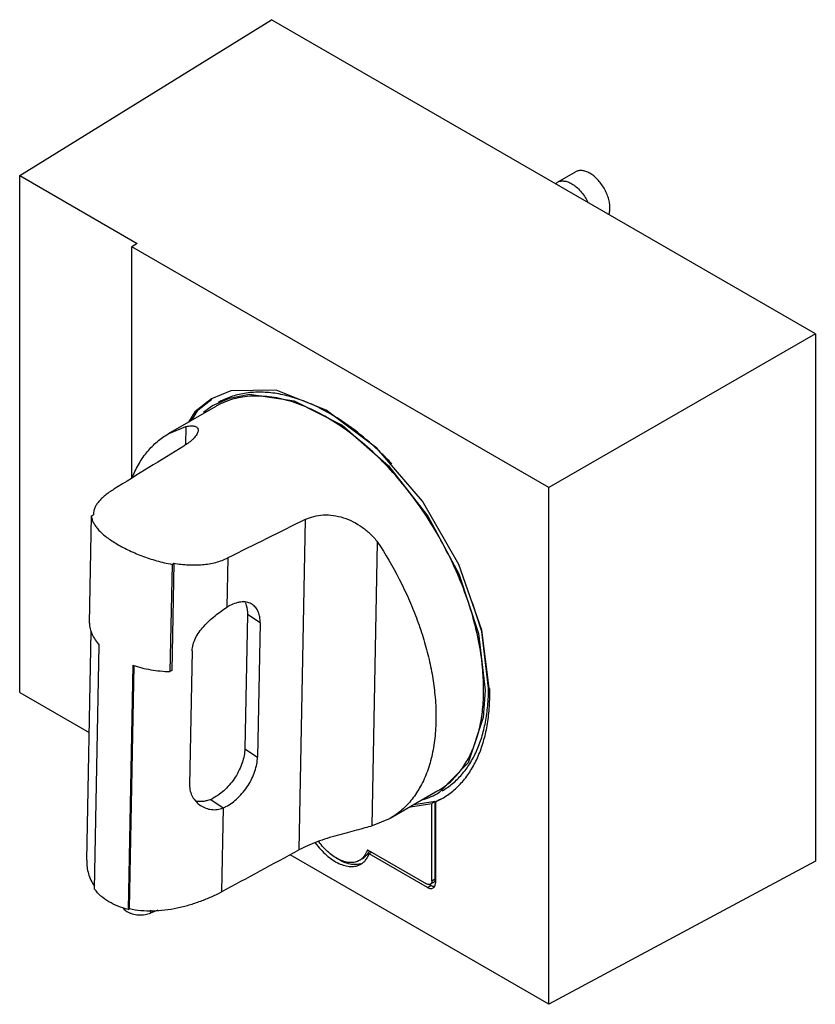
# Model space of a CAD drawing. Header units: millimetres. Extents: x 12 to 96, y 24 to 128.
import ezdxf

# ---------------------------------------------------------------- set-up
doc = ezdxf.new("R2010")
doc.units = ezdxf.units.MM
doc.header["$LTSCALE"] = 9.862062
doc.layers.get('0').update_dxf_attribs({"linetype": 'CONTINUOUS'})

msp = doc.modelspace()

# ---------------------------------------------------------------- linework, layer by layer
at = {"color": 7, "linetype": 'Continuous'}
for p, q in [((12.41, 111.26), (38.95, 127.67)), ((96.23, 94.6), (38.95, 127.67)), ((12.41, 56.82), (12.41, 111.26)), ((12.41, 111.26), (24.79, 104.11)), ((69.06, 110.55), (70.97, 111.65)), ((24.79, 104.11), (24.22, 103.77)), ((24.22, 79.39), (24.22, 103.77)), ((68.17, 78.4), (24.22, 103.77)), ((96.23, 94.6), (68.17, 78.4)), ((96.23, 94.6), (96.23, 39.08)), ((32.93, 87.13), (32.98, 87.15)), ((32.93, 87.12), (32.96, 87.14)), ((41.34, 87.54), (46.37, 84.96)), ((33.07, 86.95), (28.05, 84.05)), ((28.05, 84.05), (29.93, 84.83)), ((29.93, 84.83), (29.89, 82.93)), ((46.37, 84.96), (51.26, 80.7)), ((68.17, 23.99), (68.17, 78.4)), ((19.76, 64.14), (19.97, 75.44)), ((19.97, 75.44), (20.17, 75.55)), ((20.17, 75.6), (20.17, 75.55)), ((42.5, 75.04), (41.82, 40.25)), ((49.54, 42.78), (50.12, 72.66)), ((34.34, 71), (34.24, 65.8)), ((28.46, 70.32), (28.24, 59.03)), ((28.65, 70.44), (28.44, 59.14)), ((28.46, 70.32), (28.65, 70.44)), ((36.4, 65.04), (36.13, 50.91)), ((37.74, 64.15), (36.4, 65.04)), ((19.47, 39.16), (19.93, 63.26)), ((37.74, 64.15), (37.47, 50.02)), ((60.74, 63.05), (61.45, 57.07)), ((20.3, 36.12), (20.79, 61.82)), ((30.58, 61.21), (30.3, 47.08)), ((24.33, 59.69), (23.83, 33.99)), ((23.98, 34.07), (24.48, 59.65)), ((28.44, 59.14), (28.24, 59.03)), ((61.45, 57.07), (61.24, 54.2)), ((12.41, 56.82), (19.73, 52.6)), ((61.24, 54.2), (59.66, 49.43)), ((36.13, 50.91), (37.47, 50.02)), ((59.66, 49.43), (56.65, 46.32)), ((56.45, 46.46), (51.43, 43.57)), ((56.21, 45.3), (56.91, 45.66)), ((56.56, 46.27), (56.53, 46.26)), ((56.56, 46.27), (56.53, 46.26)), ((32.53, 45.57), (33.86, 44.68)), ((33.83, 44.67), (33.66, 35.83)), ((53.57, 44.8), (55.84, 45.14)), ((56.19, 45.35), (53.92, 45.01)), ((56.19, 45.35), (55.84, 45.14)), ((55.84, 36.99), (55.84, 45.14)), ((56.19, 37.2), (56.19, 45.35)), ((56.21, 45.3), (56.56, 45.51)), ((56.21, 45.3), (56.21, 36.78)), ((51.43, 43.57), (49.54, 42.78)), ((68.17, 23.99), (40.89, 39.74)), ((49.04, 40.27), (55.27, 36.67)), ((49.5, 40), (49.22, 39.84)), ((55.36, 36.29), (49.22, 39.84)), ((48.55, 39.34), (48.19, 39.14)), ((96.23, 39.08), (68.17, 23.99)), ((55.36, 36.29), (55.71, 36.5)), ((55.71, 36.5), (55.5, 36.62)), ((56.02, 36.83), (55.67, 36.63)), ((55.84, 36.99), (56.19, 37.2)), ((23.83, 33.99), (23.98, 34.07)), ((26.23, 33.62), (27, 33.95)), ((26.23, 33.62), (26.23, 33.91))]:
    msp.add_line(p, q, dxfattribs=at)
for points in [[(54.84, 76.96), (50.02, 82.55), (44.71, 86.57), (39.42, 88.65), (34.65, 88.59), (32.61, 87.75)], [(32.96, 87.14), (34.51, 87.83), (36.62, 88.23), (41.34, 87.54)], [(32.61, 87.75), (30.85, 86.39), (30.2, 85.29)], [(30.56, 85.5), (31.2, 86.59), (32.64, 87.71)], [(51.26, 80.7), (55.42, 75.38), (58.67, 69.32), (60.74, 63.05)], [(61.88, 57.29), (61.1, 63.4), (58.67, 70.32), (54.84, 76.96)], [(61.8, 57.28), (61.09, 63.25), (60.1, 66.25)]]:
    msp.add_lwpolyline(points, dxfattribs=at)
for centre, radius, start, end in [((36.95, 80.24), 7.97, 120.287, 130.5221), ((36.97, 80.19), 7.8, 117.0826, 120.0002), ((31.8, 63.51), 26.29, 52.8587, 56.5703), ((26.31, 57.17), 34.69, 43.1857, 44.7121), ((36.78, 61.74), 4.79, 121.5676, 121.9903), ((36.64, 61.98), 4.51, 117.5374, 121.632), ((38.76, 56.79), 23.18, 0.0018, 1.1592), ((30.95, 49.3), 4.05, 292.9391, 297.3262), ((52.57, 53.19), 7.99, 287.2485, 299.7506), ((52.54, 53.22), 7.8, 300.0015, 302.5983), ((52.63, 53.07), 7.85, 299.9986, 300.7846), ((53.2, 52.91), 8.13, 294.451, 297.1225), ((32.43, 48.08), 3.7, 292.3962, 292.8779), ((32.31, 48.35), 3.99, 292.9044, 297.3609), ((47.23, 41.12), 2.25, 333.1948, 333.5842), ((47.77, 40.57), 1.87, 285.8362, 288.2693), ((47.79, 40.53), 1.83, 288.2629, 293.1658), ((55.11, 36.78), 1.1, 359.1778, 0.0014)]:
    msp.add_arc(centre, radius, start, end, dxfattribs=at)
for centre, major_axis, ratio, start_param, end_param in [((-86.55, -9.1), (298.72, 192.51), 0.044095, 1.14283, 1.169466), ((-86.49, -9.07), (331.78, 172.51), 0.044334, 1.148572, 1.175085), ((-86.49, -9.07), (331.78, 172.51), 0.044334, -1.223377, -1.196864)]:
    msp.add_ellipse(centre, major_axis=major_axis, ratio=ratio, start_param=start_param, end_param=end_param, dxfattribs=at)
for points, knots in [([(72.47, 111.5), (72.34, 111.58), (72.07, 111.7), (71.67, 111.8), (71.29, 111.79), (71.07, 111.71), (70.97, 111.65)], [0, 0, 0, 0, 0.289702, 0.549088, 0.782216, 1, 1, 1, 1]), ([(74.59, 107.83), (74.59, 108), (74.56, 108.35), (74.44, 108.87), (74.24, 109.41), (73.98, 109.93), (73.66, 110.41), (73.29, 110.85), (72.9, 111.22), (72.61, 111.42), (72.47, 111.5)], [0, 0, 0, 0, 0.114124, 0.237348, 0.366974, 0.500001, 0.633028, 0.762653, 0.885877, 1, 1, 1, 1]), ([(68.87, 110.41), (68.88, 110.42), (68.94, 110.47), (69.01, 110.52), (69.06, 110.55)], [0, 0, 0, 0, 0.252178, 1, 1, 1, 1]), ([(69.06, 110.55), (69.16, 110.61), (69.38, 110.69), (69.76, 110.7), (70.16, 110.6), (70.43, 110.48), (70.56, 110.4)], [0, 0, 0, 0, 0.217784, 0.450912, 0.710298, 1, 1, 1, 1]), ([(70.56, 110.4), (70.73, 110.3), (71.06, 110.06), (71.51, 109.62), (71.91, 109.09), (72.13, 108.7), (72.23, 108.5)], [0, 0, 0, 0, 0.227708, 0.475304, 0.73554, 1, 1, 1, 1]), ([(74.48, 107.13), (74.5, 107.18), (74.57, 107.41), (74.59, 107.65), (74.59, 107.83)], [0, 0, 0, 0, 0.234072, 1, 1, 1, 1]), ([(46.29, 85.45), (45.71, 85.83), (44.55, 86.53), (42.77, 87.38), (41.02, 87.99), (39.31, 88.36), (37.67, 88.49), (36.1, 88.37), (34.64, 88), (33.74, 87.59), (33.31, 87.35)], [0, 0, 0, 0, 0.150699, 0.293289, 0.427619, 0.553927, 0.672893, 0.785699, 0.894031, 1, 1, 1, 1]), ([(61.17, 59.47), (61.08, 60.42), (60.79, 62.36), (60.06, 65.26), (59.04, 68.2), (57.75, 71.1), (56.22, 73.93), (54.47, 76.62), (52.54, 79.12), (50.47, 81.39), (48.28, 83.38), (46.03, 85.06), (43.76, 86.4), (41.49, 87.36), (39.29, 87.94), (37.5, 88.08), (36.14, 87.98), (35.19, 87.81), (34.28, 87.53), (33.7, 87.28), (33.42, 87.14)], [0, 0, 0, 0, 0.065169, 0.133566, 0.204467, 0.277042, 0.350393, 0.423592, 0.495717, 0.565888, 0.633304, 0.697286, 0.757323, 0.81313, 0.864709, 0.912427, 0.935099, 0.957139, 0.978711, 1, 1, 1, 1]), ([(24.31, 79.57), (24.51, 80.05), (24.97, 80.98), (25.84, 82.22), (26.86, 83.26), (27.64, 83.81), (28.05, 84.05)], [0, 0, 0, 0, 0.266061, 0.518822, 0.761948, 1, 1, 1, 1]), ([(31.21, 84.43), (31.21, 84.37), (31.19, 84.25), (31.11, 84.07), (30.99, 83.87), (30.82, 83.66), (30.61, 83.44), (30.35, 83.22), (30.04, 82.99), (29.82, 82.85), (29.7, 82.78)], [0, 0, 0, 0, 0.071785, 0.15673, 0.256934, 0.373412, 0.506412, 0.655689, 0.820623, 1, 1, 1, 1]), ([(29.93, 84.83), (30.02, 84.85), (30.19, 84.89), (30.44, 84.91), (30.66, 84.9), (30.85, 84.87), (31.01, 84.8), (31.13, 84.71), (31.2, 84.58), (31.21, 84.48), (31.21, 84.43)], [0, 0, 0, 0, 0.180326, 0.342152, 0.484886, 0.608886, 0.716144, 0.811325, 0.902488, 1, 1, 1, 1]), ([(50.97, 81.57), (50.7, 81.84), (49.66, 82.86), (48.54, 83.81), (47.68, 84.47)], [0, 0, 0, 0, 0.256584, 1, 1, 1, 1]), ([(22.33, 78.22), (22.17, 78.12), (21.85, 77.92), (21.42, 77.59), (21.05, 77.26), (20.74, 76.94), (20.49, 76.61), (20.31, 76.27), (20.2, 75.94), (20.17, 75.71), (20.17, 75.6)], [0, 0, 0, 0, 0.165498, 0.31845, 0.45841, 0.585709, 0.701331, 0.80702, 0.905449, 1, 1, 1, 1]), ([(19.97, 75.44), (19.98, 75.32), (20.02, 75.07), (20.17, 74.7), (20.39, 74.34), (20.68, 73.97), (21.05, 73.61), (21.48, 73.24), (21.98, 72.88), (22.75, 72.39), (23.84, 71.81), (25.28, 71.19), (26.83, 70.68), (27.91, 70.42), (28.46, 70.32)], [0, 0, 0, 0, 0.035011, 0.072258, 0.112946, 0.157931, 0.207718, 0.262491, 0.322189, 0.386538, 0.527241, 0.679868, 0.839089, 1, 1, 1, 1]), ([(42.5, 75.04), (42.78, 75.18), (43.41, 75.4), (44.41, 75.55), (45.47, 75.5), (46.53, 75.26), (47.56, 74.83), (48.52, 74.24), (49.39, 73.52), (49.89, 72.96), (50.12, 72.66)], [0, 0, 0, 0, 0.111527, 0.229067, 0.351826, 0.478459, 0.607568, 0.737983, 0.868949, 1, 1, 1, 1]), ([(50.12, 72.66), (50.95, 71.41), (52.09, 69.46), (53.38, 66.75), (54.22, 64.7), (54.93, 62.64), (55.49, 60.59), (55.91, 58.57), (56.09, 57.23), (56.15, 56.57)], [0, 0, 0, 0, 0.260341, 0.389861, 0.51786, 0.643562, 0.76624, 0.885258, 1, 1, 1, 1]), ([(28.65, 70.44), (29.16, 70.35), (30.17, 70.24), (31.66, 70.25), (33.07, 70.48), (33.94, 70.8), (34.34, 71)], [0, 0, 0, 0, 0.266502, 0.523707, 0.768581, 1, 1, 1, 1]), ([(36.92, 66.09), (36.85, 66.14), (36.69, 66.23), (36.43, 66.32), (36.14, 66.36), (35.85, 66.37), (35.53, 66.33), (35.09, 66.22), (34.77, 66.09), (34.55, 65.98)], [0, 0, 0, 0, 0.108002, 0.218075, 0.332093, 0.451575, 0.57763, 0.710987, 1, 1, 1, 1]), ([(30.58, 61.21), (30.58, 61.43), (30.65, 61.89), (30.92, 62.56), (31.31, 63.2), (31.81, 63.8), (32.37, 64.37), (32.98, 64.9), (33.6, 65.38), (34.03, 65.67), (34.24, 65.8)], [0, 0, 0, 0, 0.110568, 0.227261, 0.35052, 0.479515, 0.612368, 0.746214, 0.877086, 1, 1, 1, 1]), ([(36.17, 66.29), (36.21, 66.2), (36.36, 65.8), (36.41, 65.37), (36.4, 65.04)], [0, 0, 0, 0, 0.230829, 1, 1, 1, 1]), ([(37.74, 64.15), (37.74, 64.36), (37.72, 64.76), (37.57, 65.31), (37.34, 65.7), (37.12, 65.94), (36.99, 66.04), (36.92, 66.09)], [0, 0, 0, 0, 0.28498, 0.542605, 0.777532, 0.889629, 1, 1, 1, 1]), ([(19.76, 64.14), (19.76, 63.94), (19.82, 63.53), (20.03, 62.93), (20.36, 62.35), (20.64, 61.99), (20.79, 61.82)], [0, 0, 0, 0, 0.234223, 0.475999, 0.730105, 1, 1, 1, 1]), ([(24.33, 59.69), (24.95, 59.49), (26.24, 59.17), (27.56, 59.05), (28.24, 59.03)], [0, 0, 0, 0, 0.490551, 1, 1, 1, 1]), ([(56.75, 46.65), (57.17, 46.91), (57.96, 47.54), (58.99, 48.7), (59.83, 50.08), (60.49, 51.65), (60.96, 53.41), (61.24, 55.31), (61.32, 57.35), (61.24, 58.75), (61.17, 59.47)], [0, 0, 0, 0, 0.104469, 0.211921, 0.324422, 0.443555, 0.570366, 0.705377, 0.848702, 1, 1, 1, 1]), ([(56.91, 46.47), (57.3, 46.7), (58.04, 47.22), (59.03, 48.18), (59.87, 49.33), (60.57, 50.65), (61.12, 52.12), (61.51, 53.73), (61.75, 55.46), (61.8, 56.66), (61.8, 57.28)], [0, 0, 0, 0, 0.108013, 0.218061, 0.331999, 0.451361, 0.577275, 0.710491, 0.851426, 1, 1, 1, 1]), ([(56.15, 56.57), (56.22, 55.83), (56.3, 54.4), (56.21, 52.3), (55.91, 50.35), (55.41, 48.56), (54.7, 46.96), (53.8, 45.58), (52.71, 44.43), (51.87, 43.82), (51.43, 43.57)], [0, 0, 0, 0, 0.15194, 0.295604, 0.430666, 0.557268, 0.676025, 0.788131, 0.895361, 1, 1, 1, 1]), ([(56.91, 45.66), (57.31, 45.89), (58.07, 46.43), (59.09, 47.42), (59.96, 48.6), (60.68, 49.96), (61.24, 51.47), (61.65, 53.13), (61.89, 54.92), (61.94, 56.15), (61.94, 56.79)], [0, 0, 0, 0, 0.108034, 0.218081, 0.332013, 0.451371, 0.577289, 0.7105, 0.851417, 1, 1, 1, 1]), ([(36.13, 50.91), (36.12, 50.67), (36.07, 50.16), (35.86, 49.41), (35.55, 48.65), (35.14, 47.91), (34.64, 47.22), (34.08, 46.61), (33.47, 46.1), (33.03, 45.82), (32.81, 45.71)], [0, 0, 0, 0, 0.11277, 0.23464, 0.363277, 0.495752, 0.628816, 0.759174, 0.88375, 1, 1, 1, 1]), ([(34.14, 44.81), (34.37, 44.93), (34.8, 45.2), (35.41, 45.72), (35.98, 46.33), (36.48, 47.02), (36.89, 47.76), (37.2, 48.52), (37.4, 49.27), (37.46, 49.77), (37.47, 50.01)], [0, 0, 0, 0, 0.11625, 0.240826, 0.371184, 0.504248, 0.636723, 0.76536, 0.88723, 1, 1, 1, 1]), ([(30.3, 47.08), (30.3, 46.86), (30.35, 46.43), (30.59, 45.83), (30.97, 45.32), (31.29, 45.04), (31.46, 44.93)], [0, 0, 0, 0, 0.255715, 0.505769, 0.753485, 1, 1, 1, 1]), ([(32.53, 45.57), (32.39, 45.52), (32.12, 45.42), (31.7, 45.34), (31.31, 45.32), (31.06, 45.36), (30.94, 45.39)], [0, 0, 0, 0, 0.276689, 0.534248, 0.774306, 1, 1, 1, 1]), ([(31.46, 44.93), (31.63, 44.81), (32, 44.62), (32.5, 44.5), (32.91, 44.48), (33.33, 44.5), (33.64, 44.59), (33.83, 44.67)], [0, 0, 0, 0, 0.247892, 0.495371, 0.619762, 0.74502, 1, 1, 1, 1]), ([(49.54, 42.78), (49.29, 42.7), (48.74, 42.55), (47.86, 42.31), (46.89, 42.06), (45.49, 41.68), (44.09, 41.25), (42.75, 40.71), (42.12, 40.41), (41.82, 40.25)], [0, 0, 0, 0, 0.09927, 0.211476, 0.335217, 0.467839, 0.743353, 0.876501, 1, 1, 1, 1]), ([(43.55, 41), (43.73, 40.76), (44.1, 40.3), (44.71, 39.7), (45.35, 39.2), (46, 38.82), (46.64, 38.58), (47.26, 38.47), (47.84, 38.52), (48.19, 38.66), (48.34, 38.74)], [0, 0, 0, 0, 0.156965, 0.307597, 0.449348, 0.580333, 0.699629, 0.807636, 0.906447, 1, 1, 1, 1]), ([(48.19, 39.14), (48.06, 39.06), (47.75, 38.94), (47.23, 38.89), (46.68, 38.98), (46.1, 39.19), (45.52, 39.53), (44.95, 39.97), (44.4, 40.5), (44.07, 40.91), (43.91, 41.12)], [0, 0, 0, 0, 0.093803, 0.192776, 0.300818, 0.42003, 0.550856, 0.692441, 0.842979, 1, 1, 1, 1]), ([(48.28, 38.78), (48.09, 38.72), (47.67, 38.67), (47.02, 38.77), (46.34, 39.03), (45.9, 39.29), (45.68, 39.44)], [0, 0, 0, 0, 0.214635, 0.449915, 0.711359, 1, 1, 1, 1]), ([(49.04, 40.27), (49, 40.14), (48.9, 39.91), (48.71, 39.59), (48.48, 39.33), (48.29, 39.19), (48.19, 39.14)], [0, 0, 0, 0, 0.270364, 0.524251, 0.76549, 1, 1, 1, 1]), ([(48.55, 39.34), (48.66, 39.41), (48.87, 39.57), (49.04, 39.77), (49.11, 39.88)], [0, 0, 0, 0, 0.490955, 1, 1, 1, 1]), ([(48.79, 39.11), (48.88, 39.21), (49.05, 39.44), (49.17, 39.7), (49.22, 39.84)], [0, 0, 0, 0, 0.484723, 1, 1, 1, 1]), ([(49.11, 39.88), (49.12, 39.9), (49.17, 39.97), (49.21, 40.04), (49.24, 40.1)], [0, 0, 0, 0, 0.246163, 1, 1, 1, 1]), ([(19.47, 39.16), (19.46, 38.92), (19.49, 38.44), (19.64, 37.74), (19.9, 37.06), (20.14, 36.63), (20.28, 36.43)], [0, 0, 0, 0, 0.247073, 0.495162, 0.745672, 1, 1, 1, 1]), ([(48.34, 38.74), (48.43, 38.79), (48.58, 38.9), (48.72, 39.04), (48.79, 39.11)], [0, 0, 0, 0, 0.495756, 1, 1, 1, 1]), ([(55.6, 36.6), (55.55, 36.59), (55.43, 36.59), (55.32, 36.64), (55.27, 36.67)], [0, 0, 0, 0, 0.456261, 1, 1, 1, 1]), ([(55.36, 36.29), (55.41, 36.26), (55.52, 36.21), (55.68, 36.18), (55.83, 36.18), (55.92, 36.21), (55.96, 36.24)], [0, 0, 0, 0, 0.289539, 0.549116, 0.782254, 1, 1, 1, 1]), ([(55.84, 36.99), (55.84, 36.95), (55.83, 36.88), (55.8, 36.77), (55.75, 36.68), (55.7, 36.64), (55.67, 36.63)], [0, 0, 0, 0, 0.28954, 0.549117, 0.782255, 1, 1, 1, 1]), ([(56.1, 36.38), (56.07, 36.38), (55.94, 36.39), (55.81, 36.45), (55.71, 36.5)], [0, 0, 0, 0, 0.226436, 1, 1, 1, 1]), ([(55.96, 36.24), (56, 36.26), (56.07, 36.32), (56.15, 36.44), (56.2, 36.6), (56.21, 36.71), (56.21, 36.77)], [0, 0, 0, 0, 0.218628, 0.452121, 0.711311, 1, 1, 1, 1]), ([(56.08, 36.88), (56.12, 36.91), (56.18, 37.02), (56.19, 37.14), (56.19, 37.2)], [0, 0, 0, 0, 0.456261, 1, 1, 1, 1]), ([(23.83, 33.99), (23.47, 34.07), (22.77, 34.29), (21.8, 34.76), (20.96, 35.36), (20.5, 35.86), (20.3, 36.12)], [0, 0, 0, 0, 0.266313, 0.521041, 0.765034, 1, 1, 1, 1]), ([(23.98, 34.07), (24.37, 33.98), (25.19, 33.86), (26.44, 33.82), (27.72, 33.91), (29, 34.13), (30.26, 34.44), (31.47, 34.84), (32.61, 35.3), (33.33, 35.65), (33.66, 35.83)], [0, 0, 0, 0, 0.120435, 0.245367, 0.373658, 0.503841, 0.63402, 0.761913, 0.884869, 1, 1, 1, 1]), ([(23.26, 34.18), (23.28, 34.14), (23.41, 33.97), (23.57, 33.84), (23.71, 33.76)], [0, 0, 0, 0, 0.228947, 1, 1, 1, 1]), ([(23.71, 33.76), (23.79, 33.71), (23.98, 33.62), (24.38, 33.48), (24.94, 33.39), (25.6, 33.42), (26.03, 33.54), (26.23, 33.62)], [0, 0, 0, 0, 0.113527, 0.23509, 0.493328, 0.755283, 1, 1, 1, 1])]:
    msp.add_open_spline(points, degree=3, knots=knots, dxfattribs=at)
for points in [[(55.67, 36.63), (55.65, 36.62), (55.63, 36.61), (55.6, 36.6)], [(56.02, 36.83), (56.04, 36.84), (56.06, 36.86), (56.08, 36.88)]]:
    msp.add_open_spline(points, degree=3, dxfattribs=at)

doc.saveas('drawing.dxf')
